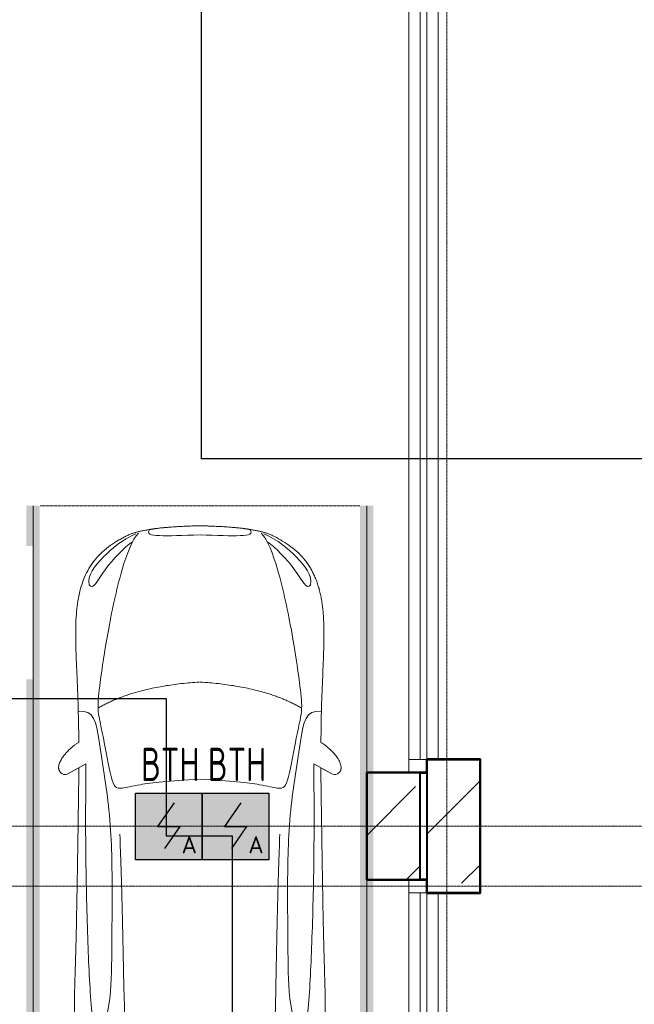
# Model space of a CAD drawing. Header units: millimetres. Extents: x -135639 to 224623, y -383017 to -59102.
# Tile 149 of 256: x 63794 to 68400, y -311601 to -304223. Entities that reach past the tile are written whole.
import ezdxf
from ezdxf.enums import TextEntityAlignment as Align

# ---------------------------------------------------------------- set-up
doc = ezdxf.new("R2010")
doc.units = ezdxf.units.MM
for name, pattern in [('CONTINOUS', [0]), ('Линия сетки', [25, 20, -2.5, 0, -2.5]), ('Невидимые', [5, 3, -2]), ('Штрих_3_3_', [6, 3, -3])]:
    doc.linetypes.add(name, pattern=pattern)
for name, color, linetype, lineweight in [('A-000-M_MASS', 7, 'Continuous', 18), ('A-200-M_WALL_INT', 7, 'Continuous', 18), ('C-953-M_PARKING', 7, 'Continuous', 18), ('C-953-MH_PARKING', 7, 'Невидимые', 18), ('S-280-M_COLUMN', 7, 'Continuous', 18), ('Z-030-M_GRID', 7, 'Continuous', 9), ('ПС', 7, 'Continuous', 40), ('СС-011-ПОЖ-СИГНАЛИЗАЦИЯ', 1, 'Continuous', 30)]:
    doc.layers.add(name, color=color, linetype=linetype, lineweight=lineweight)
doc.styles.add('1111', font='isocpeur.ttf')

# ---------------------------------------------------------------- blocks, each defined once
blk = doc.blocks.new('A_PAR_Parking - M-V3-B2_-11_400_')
at = {"layer": 'C-953-M_PARKING', "true_color": 0xf7f9fb}
blk.add_hatch(color=7, dxfattribs=at).paths.add_polyline_path([(-704.6, 2650), (-1300, 2650), (-1300, -2650), (-1200, -2650), (-1200, 2600), (1200, 2600), (1200, -2650), (1300, -2650), (1300, -2350), (1250, -2350), (1250, -1350), (1300, -1350), (1300, 1600), (1250, 1600), (1250, 2600), (1300, 2600), (1300, 2650), (-50, 2650)])
at = {"layer": 'A-000-M_MASS', "color": 253, "true_color": 0xaaaaaa}
for p, q in [((-853.2, -716.7), (-993.1, -639.1)), ((-906.1, -687.4), (-993.1, -639.1)), ((853.2, -716.7), (993.1, -639.1)), ((993.1, -639.1), (906.1, -687.4))]:
    blk.add_line(p, q, dxfattribs=at)
for centre, start, end in [((-1010.2, -677.7), 66.06953, 136.58163), ((1010.2, -677.7), 43.41837, 113.93047)]:
    blk.add_arc(centre, 42.2, start, end, dxfattribs=at)
for points, knots in [([(0, 2003.8), (-45, 2003.7), (-131.8, 2001.4), (-251.9, 1990.7), (-361.8, 1973.6), (-494.8, 1942.4), (-606.8, 1899.6), (-686.2, 1853.3), (-726.1, 1824.5), (-753.4, 1801.8), (-773.8, 1781.9), (-788.8, 1765.5), (-799.4, 1753.1), (-809.5, 1740.4), (-818.9, 1727.5), (-827.7, 1714.4), (-836.1, 1701.2), (-843.9, 1687.9), (-851.2, 1674.4), (-857.9, 1660.8), (-864.3, 1647.2), (-870.2, 1633.6), (-875.7, 1619.8), (-880.7, 1606), (-885.4, 1592.2), (-889.8, 1578.4), (-893.7, 1564.6), (-897.4, 1550.8), (-900.7, 1537.2), (-903.9, 1523.6), (-906.6, 1510.1), (-909.2, 1496.6), (-911.6, 1483.4), (-913.8, 1470.2), (-915.7, 1457.2), (-917.5, 1444.4), (-919.2, 1431.8), (-920.9, 1419.4), (-922.8, 1403.2), (-925.1, 1383.5), (-927.6, 1360.8), (-929.8, 1338.8), (-931.7, 1317.6), (-934, 1290), (-936.3, 1256.7), (-938.2, 1217.6), (-939.4, 1178.6), (-940, 1138.8), (-940, 1097.3), (-939.6, 1053.4), (-938.7, 1006.6), (-937.5, 956.3), (-936, 902.1), (-934.3, 843.5), (-932.5, 780), (-929.8, 688.2), (-926.5, 558.6), (-922.7, 375.9), (-918.9, 163.4), (-914.9, -81.7), (-911.4, -315.4), (-908.5, -521.3), (-906.9, -630.9), (-906.1, -687.4)], [0, 0, 0, 0, 0.02381, 0.047619, 0.071429, 0.095238, 0.142857, 0.166667, 0.178571, 0.190476, 0.202381, 0.208333, 0.214286, 0.220238, 0.22619, 0.232143, 0.238095, 0.244048, 0.25, 0.255952, 0.261905, 0.267857, 0.27381, 0.279762, 0.285714, 0.291667, 0.297619, 0.303571, 0.309524, 0.315476, 0.321429, 0.327381, 0.333333, 0.339286, 0.345238, 0.35119, 0.357143, 0.363095, 0.369048, 0.380952, 0.392857, 0.404762, 0.416667, 0.428571, 0.452381, 0.47619, 0.5, 0.52381, 0.547619, 0.571429, 0.595238, 0.619048, 0.642857, 0.666667, 0.690476, 0.714286, 0.761905, 0.809524, 0.857143, 0.904762, 0.952381, 0.97619, 1, 1, 1, 1]), ([(906.1, -687.4), (906.9, -630.9), (908.5, -521.3), (910.7, -366.9), (912.8, -221.9), (915.6, -40.8), (918.9, 163.4), (922.7, 375.9), (926.5, 558.6), (929.8, 688.2), (932.5, 780), (935, 864.7), (937.7, 958.2), (939.4, 1038.8), (940, 1097.3), (940, 1138.8), (939.4, 1178.6), (938.2, 1217.6), (936.6, 1250.1), (934.9, 1276.7), (932.9, 1303.6), (930.5, 1331.5), (927.6, 1360.8), (925.1, 1383.5), (922.8, 1403.2), (920.9, 1419.4), (919.2, 1431.8), (917.5, 1444.4), (915.7, 1457.2), (913.8, 1470.2), (911.6, 1483.4), (909.2, 1496.6), (906.6, 1510.1), (903.9, 1523.6), (900.7, 1537.2), (897.4, 1550.8), (893.7, 1564.6), (889.8, 1578.4), (885.4, 1592.2), (880.7, 1606), (875.7, 1619.8), (870.2, 1633.6), (864.3, 1647.2), (857.9, 1660.8), (851.2, 1674.4), (843.9, 1687.9), (836.1, 1701.2), (827.7, 1714.4), (818.9, 1727.5), (809.5, 1740.4), (799.4, 1753.1), (788.8, 1765.5), (773.8, 1781.9), (753.4, 1801.8), (726.1, 1824.5), (686.2, 1853.3), (629.5, 1886.4), (550.8, 1921), (461.5, 1950.2), (361.8, 1973.6), (251.9, 1990.7), (131.8, 2001.4), (45, 2003.7), (0, 2003.8)], [0, 0, 0, 0, 0.02381, 0.047619, 0.071429, 0.095238, 0.142857, 0.190476, 0.238095, 0.285714, 0.309524, 0.333333, 0.380952, 0.428571, 0.452381, 0.47619, 0.5, 0.52381, 0.547619, 0.559524, 0.571429, 0.595238, 0.607143, 0.619048, 0.630952, 0.636905, 0.642857, 0.64881, 0.654762, 0.660714, 0.666667, 0.672619, 0.678571, 0.684524, 0.690476, 0.696429, 0.702381, 0.708333, 0.714286, 0.720238, 0.72619, 0.732143, 0.738095, 0.744048, 0.75, 0.755952, 0.761905, 0.767857, 0.77381, 0.779762, 0.785714, 0.791667, 0.797619, 0.809524, 0.821429, 0.833333, 0.857143, 0.880952, 0.904762, 0.928571, 0.952381, 0.97619, 1, 1, 1, 1]), ([(-643, 1534.6), (-731.6, 1765.4), (-468.2, 1854.8), (-203.3, 1891), (-1.9, 1901.6)], [0, 0, 0, 0, 0.867049, 1.684227, 1.684227, 1.684227, 1.684227]), ([(643, 1534.6), (731.6, 1765.4), (468.2, 1854.8), (203.3, 1891), (1.9, 1901.6)], [0, 0, 0, 0, 0.867049, 1.684227, 1.684227, 1.684227, 1.684227]), ([(-643, 1534.6), (-569.6, 1622.1), (-348.5, 1664.3), (-124, 1672.4), (-1.9, 1676.2)], [0, 0, 0, 0, 0.616728, 1.242165, 1.242165, 1.242165, 1.242165]), ([(643, 1534.6), (569.6, 1622.1), (348.5, 1664.3), (124, 1672.4), (1.9, 1676.2)], [0, 0, 0, 0, 0.616728, 1.242165, 1.242165, 1.242165, 1.242165]), ([(-908.3, -1105.9), (-792, -1130), (-753.2, -859.4), (-662.6, -332.1), (-655.4, 196.5), (-660.5, 684.2), (-662.6, 1068.4), (-763.9, 1442.7), (-816.5, 1156.9), (-841.5, 605.2), (-856.7, 17.5), (-856.5, -453.9), (-853.2, -716.7)], [0, 0, 0, 0, 1.013953, 2.476159, 4.172855, 5.704608, 7.082231, 8.244161, 9.589947, 11.154659, 12.917121, 14.362976, 14.362976, 14.362976, 14.362976]), ([(908.3, -1105.9), (792, -1130), (753.2, -859.4), (662.6, -332.1), (655.4, 196.5), (660.5, 684.2), (662.6, 1068.4), (763.9, 1442.7), (816.5, 1156.9), (841.5, 605.2), (856.7, 17.5), (856.5, -453.9), (853.2, -716.7)], [0, 0, 0, 0, 1.013953, 2.476159, 4.172855, 5.704608, 7.082231, 8.244161, 9.589947, 11.154659, 12.917121, 14.362976, 14.362976, 14.362976, 14.362976]), ([(-459.4, -2446), (-507.5, -2397.9), (-600.9, -2146.6), (-695.8, -1683.9), (-743.6, -1354.1), (-774.1, -1106.3), (-734.1, -996.4), (-659.8, -552.2), (-618, -522.3), (-447.3, -564.9), (-233.6, -590.3), (-1.9, -601.6)], [0, 0, 0, 0, 0.884172, 2.058368, 3.212407, 3.977765, 4.871213, 5.547774, 6.288901, 6.772879, 7.454401, 7.454401, 7.454401, 7.454401]), ([(459.4, -2446), (507.5, -2397.9), (600.9, -2146.6), (695.8, -1683.9), (743.6, -1354.1), (774.1, -1106.3), (734.1, -996.4), (659.8, -552.2), (618, -522.3), (447.3, -564.9), (233.6, -590.3), (1.9, -601.6)], [0, 0, 0, 0, 0.884172, 2.058368, 3.212407, 3.977765, 4.871213, 5.547774, 6.288901, 6.772879, 7.454401, 7.454401, 7.454401, 7.454401]), ([(-1040.9, -648.7), (-1044.8, -652.2), (-1049.7, -657.8), (-1054.1, -666.1), (-1056.4, -672.8), (-1057.9, -679.9), (-1058.6, -689.7), (-1057.4, -702.8), (-1052.9, -719.4), (-1043.2, -742.4), (-1025.9, -770.7), (-999.5, -802.9), (-970.5, -831.6), (-944.5, -852.7), (-923.4, -867.2), (-912.9, -873.5), (-907.6, -876.4)], [0, 0, 0, 0, 0.066667, 0.1, 0.133333, 0.166667, 0.2, 0.266667, 0.333333, 0.4, 0.533333, 0.65, 0.766667, 0.883333, 0.941667, 1, 1, 1, 1]), ([(907.6, -876.4), (913.6, -873), (925.6, -865.8), (943.7, -853.1), (961.5, -838.8), (984.6, -818.2), (1011.1, -789.9), (1035.9, -755.8), (1052.2, -723.5), (1057.8, -701.7), (1058.4, -688.2), (1058, -681.7), (1057.1, -675.4), (1055.3, -669.5), (1052.9, -663.7), (1048.7, -656.6), (1044.3, -651.7), (1040.9, -648.7)], [0, 0, 0, 0, 0.066667, 0.133333, 0.2, 0.266667, 0.4, 0.533333, 0.65, 0.766667, 0.795833, 0.825, 0.854167, 0.883333, 0.9125, 0.941667, 1, 1, 1, 1]), ([(-907.6, -876.4), (-907.6, -970.2), (-910.8, -1145), (-918.8, -1336.6), (-924.8, -1476.4), (-927.8, -1558.8), (-929.3, -1621.9), (-929.8, -1660.3), (-929.9, -1690.3), (-929.8, -1712.5), (-929.5, -1734.4), (-929, -1756), (-928.2, -1777.3), (-926.9, -1805.3), (-924.7, -1839.6), (-921, -1879.7), (-916.1, -1918.7), (-909.8, -1956.8), (-902.2, -1993.9), (-893.1, -2030.1), (-882.3, -2065.3), (-869.9, -2099.5), (-855.6, -2132.7), (-839.5, -2164.7), (-821.4, -2195.7), (-801.3, -2225.4), (-771.5, -2263.5), (-728.6, -2307.9), (-667.7, -2355.8), (-604, -2396.4), (-554, -2422.5), (-519.1, -2437.8), (-496.1, -2446.4), (-474.3, -2452.9), (-452.2, -2458.2), (-432, -2462.2), (-414, -2465.5), (-401.8, -2467.8), (-391.4, -2469.7), (-383.1, -2471.3), (-375.8, -2472.6), (-369.6, -2473.7), (-364.7, -2474.5), (-359.6, -2475.4), (-354.3, -2476.2), (-348.8, -2477.1), (-342.9, -2477.9), (-336.8, -2478.8), (-328.3, -2480), (-317.9, -2481.3), (-305.4, -2482.8), (-293.3, -2484.2), (-280.2, -2485.5), (-266.2, -2486.8), (-251.1, -2488.2), (-234.9, -2489.5), (-217.6, -2490.8), (-199, -2492.1), (-179.2, -2493.3), (-158.1, -2494.6), (-135.4, -2495.8), (-111.4, -2496.9), (-85.9, -2498), (-49.5, -2499.5), (-19.9, -2500.5), (0.9, -2501.1)], [0, 0, 0, 0, 0.081633, 0.163265, 0.204082, 0.244898, 0.265306, 0.285714, 0.295918, 0.306122, 0.316327, 0.326531, 0.336735, 0.346939, 0.367347, 0.387755, 0.408163, 0.428571, 0.44898, 0.469388, 0.489796, 0.510204, 0.530612, 0.55102, 0.571429, 0.591837, 0.612245, 0.653061, 0.693878, 0.734694, 0.77551, 0.795918, 0.816327, 0.836735, 0.857143, 0.877551, 0.887755, 0.897959, 0.903061, 0.908163, 0.913265, 0.915816, 0.918367, 0.920918, 0.923469, 0.92602, 0.928571, 0.931122, 0.933673, 0.938776, 0.942602, 0.946429, 0.950255, 0.954082, 0.957908, 0.961735, 0.965561, 0.969388, 0.973214, 0.977041, 0.980867, 0.984694, 0.98852, 0.992347, 1, 1, 1, 1]), ([(0.9, -2501.1), (14.8, -2500.7), (41.6, -2499.8), (79, -2498.3), (107.6, -2497.1), (129.2, -2496), (144.8, -2495.2), (159.7, -2494.4), (173.9, -2493.6), (187.6, -2492.8), (205, -2491.6), (221.3, -2490.5), (236.5, -2489.3), (247.5, -2488.4), (257.9, -2487.5), (267.8, -2486.6), (277.2, -2485.7), (289.3, -2484.5), (303.2, -2483), (315.9, -2481.5), (325.4, -2480.3), (332.1, -2479.4), (338.4, -2478.5), (344.6, -2477.7), (350.4, -2476.8), (357.8, -2475.6), (364.7, -2474.5), (371.2, -2473.4), (377.4, -2472.3), (384.7, -2471), (393, -2469.4), (403.4, -2467.5), (415.6, -2465.2), (429.1, -2462.7), (441.7, -2460.2), (453.5, -2457.8), (464.8, -2455.2), (475.8, -2452.4), (486.8, -2449.3), (501.5, -2444.6), (520.6, -2437.4), (546.8, -2425.9), (575.5, -2411.6), (605.9, -2394.8), (637.3, -2375.6), (679.2, -2347.3), (729.9, -2307.4), (781.3, -2254), (823.6, -2195.7), (857.7, -2132.6), (884.2, -2065.2), (910.5, -1970), (929.2, -1835.4), (931.7, -1681.2), (927.8, -1538.8), (921.6, -1386.8), (911.9, -1176.7), (907.6, -981.8), (907.6, -876.4)], [0, 0, 0, 0, 0.005102, 0.010204, 0.015306, 0.017857, 0.020408, 0.022959, 0.02551, 0.028061, 0.030612, 0.035714, 0.038265, 0.040816, 0.043367, 0.045918, 0.048469, 0.05102, 0.056122, 0.061224, 0.063776, 0.066327, 0.068878, 0.071429, 0.07398, 0.076531, 0.081633, 0.084184, 0.086735, 0.091837, 0.096939, 0.102041, 0.112245, 0.122449, 0.132653, 0.142857, 0.153061, 0.163265, 0.173469, 0.183673, 0.204082, 0.22449, 0.244898, 0.265306, 0.285714, 0.306122, 0.346939, 0.387755, 0.428571, 0.469388, 0.510204, 0.55102, 0.632653, 0.72449, 0.770408, 0.816327, 0.908163, 1, 1, 1, 1]), ([(-479.6, -2441.4), (-586, -2391.8), (-718.7, -2282.7), (-847.3, -2127.6), (-828.4, -2057)], [0, 0, 0, 0, 0.53668, 1.024735, 1.024735, 1.024735, 1.024735]), ([(-828.4, -2057), (-802.6, -2015.7), (-728.3, -2173.2), (-566.1, -2339.3), (-504.9, -2380.6)], [0, 0, 0, 0, 0.497572, 1.022643, 1.022643, 1.022643, 1.022643]), ([(479.6, -2441.4), (586, -2391.8), (718.7, -2282.7), (847.3, -2127.6), (828.4, -2057)], [0, 0, 0, 0, 0.53668, 1.024735, 1.024735, 1.024735, 1.024735]), ([(828.4, -2057), (802.6, -2015.7), (728.3, -2173.2), (566.1, -2339.3), (504.9, -2380.6)], [0, 0, 0, 0, 0.497572, 1.022643, 1.022643, 1.022643, 1.022643])]:
    blk.add_open_spline(points, degree=3, knots=knots, dxfattribs=at)
for points, degree in [([(-599.3, -190.1), (-592, -24.4), (-575.2, 588.2), (-560, 1389.4)], 3), ([(599.3, -190.1), (592, -24.4), (575.2, 588.2), (560, 1389.4)], 3), ([(-1.9, -1329.8), (-478.1, -1299.2), (-761.9, -1135.3)], 2), ([(1.9, -1329.8), (478.1, -1299.2), (761.9, -1135.3)], 2), ([(-376.2, -2469.9), (-425, -2411.7), (-256.6, -2425), (-1.9, -2431.6)], 3), ([(376.2, -2469.9), (425, -2411.7), (256.6, -2425), (1.9, -2431.6)], 3)]:
    blk.add_open_spline(points, degree=degree, dxfattribs=at)
at = {"layer": 'C-953-M_PARKING', "color": 253, "true_color": 0xaaaaaa}
for p, q in [((-1150, 2650), (-1250, 2650)), ((-1250, 2650), (-1250, -2650)), ((1250, -2650), (1250, 2650)), ((825.8, 2443.3), (822.1, 2433.8)), ((833.1, 2445.9), (825.8, 2443.3)), ((846, 2445.9), (833.1, 2445.9)), ((854.6, 2444.9), (846, 2445.9)), ((861.1, 2441.8), (854.6, 2444.9)), ((865.9, 2436.9), (861.1, 2441.8)), ((869.4, 2430.3), (865.9, 2436.9)), ((1041.4, 2437.3), (1037.2, 2429.5)), ((1046.1, 2442.4), (1041.4, 2437.3)), ((1051.3, 2445.1), (1046.1, 2442.4)), ((1057.5, 2445.9), (1051.3, 2445.1)), ((1071.8, 2445.9), (1057.5, 2445.9)), ((1075.5, 2445.3), (1071.8, 2445.9)), ((1071.8, 2445.9), (1075.5, 2445.3)), ((1079, 2443.3), (1075.5, 2445.3)), ((1075.5, 2445.3), (1079, 2443.3)), ((1081.6, 2439.5), (1079, 2443.3)), ((1079, 2443.3), (1081.6, 2439.5)), ((1082.7, 2433.8), (1081.6, 2439.5)), ((822.1, 2433.8), (822.1, 2200.1)), ((846.5, 2200.1), (846.5, 2425.3)), ((846.5, 2425.3), (938, 2198.7)), ((950, 2231.9), (869.4, 2430.3)), ((1037.2, 2429.5), (950, 2231.9)), ((959.7, 2198.7), (1058.6, 2425.3)), ((1058.6, 2425.3), (1058.6, 2200.1)), ((1082.7, 2200.1), (1082.7, 2433.8)), ((822.1, 2200.1), (822.6, 2197.9)), ((822.6, 2197.9), (824.5, 2196.4)), ((824.5, 2196.4), (822.6, 2197.9)), ((824.5, 2196.4), (828.2, 2195.4)), ((828.2, 2195.4), (824.5, 2196.4)), ((828.2, 2195.4), (833.8, 2195)), ((833.8, 2195), (839.8, 2195.4)), ((839.8, 2195.4), (843.6, 2196.4)), ((843.6, 2196.4), (839.8, 2195.4)), ((843.6, 2196.4), (845.7, 2197.9)), ((845.7, 2197.9), (843.6, 2196.4)), ((845.7, 2197.9), (846.5, 2200.1)), ((938, 2198.7), (939, 2197.3)), ((939, 2197.3), (938, 2198.7)), ((939, 2197.3), (941, 2196.1)), ((941, 2196.1), (939, 2197.3)), ((941, 2196.1), (944.2, 2195.3)), ((944.2, 2195.3), (941, 2196.1)), ((944.2, 2195.3), (948.9, 2195)), ((948.9, 2195), (944.2, 2195.3)), ((948.9, 2195), (953.2, 2195.3)), ((953.2, 2195.3), (948.9, 2195)), ((953.2, 2195.3), (956.4, 2196.1)), ((956.4, 2196.1), (953.2, 2195.3)), ((956.4, 2196.1), (958.5, 2197.3)), ((958.5, 2197.3), (956.4, 2196.1)), ((958.5, 2197.3), (959.7, 2198.7)), ((959.7, 2198.7), (958.5, 2197.3)), ((1058.6, 2200.1), (1059.2, 2197.9)), ((1059.2, 2197.9), (1061.1, 2196.4)), ((1061.1, 2196.4), (1059.2, 2197.9)), ((1061.1, 2196.4), (1064.9, 2195.4)), ((1064.9, 2195.4), (1061.1, 2196.4)), ((1064.9, 2195.4), (1070.4, 2195)), ((1070.4, 2195), (1076.3, 2195.4)), ((1076.3, 2195.4), (1080, 2196.4)), ((1080, 2196.4), (1076.3, 2195.4)), ((1080, 2196.4), (1082.1, 2197.9)), ((1082.1, 2197.9), (1080, 2196.4)), ((1082.1, 2197.9), (1082.7, 2200.1)), ((1082.7, 2200.1), (1082.1, 2197.9))]:
    blk.add_line(p, q, dxfattribs=at)
at = {"layer": 'C-953-MH_PARKING', "color": 253, "linetype": 'Штрих_3_3_', "true_color": 0xaaaaaa}
blk.add_line((-1200, -2650), (1200, -2650), dxfattribs=at)
blk = doc.blocks.new('CP_ДШ_Hanytex_TopJoint 24C_Половина - CP_ДШ_Hanytex_TopJoint 24C_Половина-3653232-B2_-11_400_')
at = {"layer": 'A-000-M_MASS', "color": 253, "true_color": 0xaaaaaa}
for p, q in [((100, 110), (0, 110)), ((100, 110), (100, -25)), ((0, -25), (0, 25))]:
    blk.add_line(p, q, dxfattribs=at)
blk = doc.blocks.new('CP_ДШ_Hanytex_TopJoint 24C_Половина - CP_ДШ_Hanytex_TopJoint 24C_Половина-V90-B2_-11_400_')
at = {"layer": 'A-000-M_MASS', "color": 253, "true_color": 0xaaaaaa}
for p, q in [((0, -25), (0, 110)), ((100, 110), (0, 110)), ((100, 25), (100, -25))]:
    blk.add_line(p, q, dxfattribs=at)
blk = doc.blocks.new('CP_ДШ_Hanytex_TopJoint 24C - CP_ДШ_Hanytex_TopJoint 24C-3950264-B2_-11_400_')
at = {"layer": 'A-000-M_MASS', "color": 253, "true_color": 0xaaaaaa}
for p, q in [((0, -25), (0, 110)), ((7100.2, 110), (0, 110)), ((7100.2, 110), (7100.2, -25)), ((7100.2, 25), (0, 25)), ((0, 25), (0, -25)), ((7100.2, -25), (7100.2, 25)), ((0, -25), (7100.2, -25)), ((7100.2, -110), (0, -110))]:
    blk.add_line(p, q, dxfattribs=at)
blk = doc.blocks.new('CP_ДШ_Hanytex_TopJoint 24C - CP_ДШ_Hanytex_TopJoint 24C-3950265-B2_-11_400_')
at = {"layer": 'A-000-M_MASS', "color": 253, "true_color": 0xaaaaaa}
for p, q in [((2400, 110), (0, 110)), ((2400, 110), (2400, -25)), ((2400, 25), (0, 25)), ((0, 25), (0, -25)), ((0, -110), (0, 25)), ((2400, -25), (2400, 25)), ((0, -25), (2400, -25)), ((2400, -110), (0, -110))]:
    blk.add_line(p, q, dxfattribs=at)
blk = doc.blocks.new('135_SLK_GD_AR_rvt-1-B2_-11_400_')
at = {"layer": 'A-200-M_WALL_INT', "color": 253, "lineweight": 40, "true_color": 0xaaaaaa}
for p, q in [((75400, 51952), (75398, 51952)), ((75398, 51952), (75398, 51852)), ((75802, 51952), (75400, 51952)), ((75400, 51852), (75400, 51950)), ((75400, 51950), (75800, 51950)), ((75800, 51950), (75800, 50950)), ((75802, 51950), (75802, 51952)), ((75802, 50948), (75802, 51950)), ((74950, 51852), (74948, 51852)), ((74948, 51852), (74948, 51048)), ((75398, 51852), (74950, 51852)), ((75350, 51850), (75400, 51850)), ((75400, 51850), (75400, 51852)), ((74948, 51048), (74950, 51048)), ((74950, 51048), (75398, 51048)), ((75398, 51050), (75350, 51050)), ((75400, 51050), (75398, 51050)), ((75398, 51048), (75398, 50950)), ((75400, 50950), (75400, 51050)), ((75398, 50950), (75398, 50948)), ((75398, 50948), (75800, 50948)), ((75800, 50950), (75400, 50950)), ((75800, 50948), (75802, 50948))]:
    blk.add_line(p, q, dxfattribs=at)
at = {"layer": 'A-000-M_MASS', "color": 253, "lineweight": 18, "true_color": 0xaaaaaa}
for name, p, rotation in [('CP_ДШ_Hanytex_TopJoint 24C - CP_ДШ_Hanytex_TopJoint 24C-3950264-B2_-11_400_', (75375, 51950), 89.99999999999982), ('CP_ДШ_Hanytex_TopJoint 24C_Половина - CP_ДШ_Hanytex_TopJoint 24C_Половина-3653232-B2_-11_400_', (75375, 51850), 89.99999999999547), ('CP_ДШ_Hanytex_TopJoint 24C_Половина - CP_ДШ_Hanytex_TopJoint 24C_Половина-V90-B2_-11_400_', (75375, 50950), 89.99999999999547), ('CP_ДШ_Hanytex_TopJoint 24C - CP_ДШ_Hanytex_TopJoint 24C-3950265-B2_-11_400_', (75375, 48550), 89.99999999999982)]:
    blk.add_blockref(name, p, dxfattribs=dict(at, rotation=rotation))
at = {"layer": 'C-953-M_PARKING', "color": 253, "lineweight": 18, "true_color": 0xaaaaaa, "rotation": 180}
blk.add_blockref('A_PAR_Parking - M-V3-B2_-11_400_', (73700, 51200), dxfattribs=at)
blk = doc.blocks.new('135_SLK_GD_KR_rvt-1-B2_-11_400_')
at = {"layer": 'S-280-M_COLUMN', "lineweight": 9, "true_color": 0xaaaaaa}
h = blk.add_hatch(dxfattribs=at)
h.set_pattern_fill('FP_5', color=253, style=0, pattern_type=2)
h.set_pattern_definition([(45, (0, 0), (-628.618, 628.618), []), (45, (628.6, 0), (-628.618, 628.618), [1111.25, -222.25, 6.706, -215.544])])
h.paths.add_polyline_path([(75400, 50950), (75800, 50950), (75800, 51950), (75400, 51950), (75400, 51546.7)])
at = {"layer": 'S-280-M_COLUMN', "color": 253, "lineweight": 40, "true_color": 0xaaaaaa}
for p, q in [((75800, 51950), (75400, 51950)), ((75400, 51950), (75400, 50950)), ((75800, 50950), (75800, 51950)), ((75400, 50950), (75800, 50950))]:
    blk.add_line(p, q, dxfattribs=at)
blk = doc.blocks.new('Бетон-Прямоугольная-Колонна - CLM_Подземные этажи_В50-400х800-V299-B2_-11_400_')
at = {"layer": 'S-280-M_COLUMN', "lineweight": 9, "true_color": 0xaaaaaa}
h = blk.add_hatch(dxfattribs=at)
h.set_pattern_fill('FP_182', color=253, style=0, pattern_type=2)
h.set_pattern_definition([(45, (-75150, -51450), (-628.618, 628.618), []), (45, (-74521.4, -51450), (-628.618, 628.618), [1111.25, -222.25, 6.706, -215.544])])
h.paths.add_polyline_path([(200, -400), (200, 400), (-200, 400), (-200, -400)])
at = {"layer": 'S-280-M_COLUMN', "color": 253, "lineweight": 40, "true_color": 0xaaaaaa}
for p, q in [((200, 400), (-200, 400)), ((-200, 400), (-200, -400)), ((200, -400), (200, 400)), ((-200, -400), (200, -400))]:
    blk.add_line(p, q, dxfattribs=at)
blk = doc.blocks.new('135_SLK_K1-2-3_KR_rvt-1-B2_-11_400_')
at = {"layer": 'S-280-M_COLUMN', "color": 253, "lineweight": 18, "true_color": 0xaaaaaa}
blk.add_blockref('Бетон-Прямоугольная-Колонна - CLM_Подземные этажи_В50-400х800-V299-B2_-11_400_', (75150, 51450), dxfattribs=at)
blk = doc.blocks.new('-2 этаж')
at = {"layer": 'Z-030-M_GRID', "color": 253, "linetype": 'Линия сетки', "true_color": 0xaaaaaa}
for p, q in [((334642.3, -369623.8), (334642.3, -260672.8)), ((412500.8, -298477.3), (255411, -298477.3)), ((415036, -298927.3), (255411, -298927.3))]:
    blk.add_line(p, q, dxfattribs=at)
at = {"lineweight": 5}
for name in ['135_SLK_GD_KR_rvt-1-B2_-11_400_', '135_SLK_GD_AR_rvt-1-B2_-11_400_', '135_SLK_K1-2-3_KR_rvt-1-B2_-11_400_']:
    blk.add_blockref(name, (259092.3, -349927.3), dxfattribs=at)
blk = doc.blocks.new('*U4706')
at = {"lineweight": 35, "true_color": 0xffffff}
h = blk.add_hatch(color=7, dxfattribs=at)
h.dxf.hatch_style = 1
h.paths.add_polyline_path([(0, 499.6), (0, 0), (499.6, 0), (499.6, 499.6)])
at = {"color": 1, "linetype": 'ByBlock', "lineweight": -2}
for p, q in [((289.5, 426.3), (166.9, 249.8)), ((166.9, 249.8), (332.7, 249.8)), ((332.7, 249.8), (219.3, 86.3))]:
    blk.add_line(p, q, dxfattribs=at)
at = {"color": 1, "linetype": 'ByBlock', "lineweight": -2, "ltscale": 0.1}
blk.add_lwpolyline([(0, 499.6), (499.6, 499.6), (499.6, 0), (0, 0)], close=True, dxfattribs=at)
at = {"color": 1, "linetype": 'ByBlock', "lineweight": -2, "ltscale": 1000, "style": '1111'}
blk.add_text('A', height=128.1, dxfattribs=at).set_placement((403.4, 49.2), align=Align.CENTER)
at = {"color": 0, "linetype": 'ByBlock', "lineweight": -2, "style": '1111'}
blk.add_attdef('INDEX', (-63.3, -234.7), '', height=125, dxfattribs=at)
at = {"color": 0, "linetype": 'ByBlock', "lineweight": -2, "style": '1111', "flags": 1}
for tag, p in [('NAME_DEVICE', (-64.1, -421.2)), ('NUM_POM', (-81.6, -847))]:
    blk.add_attdef(tag, p, '', height=125, dxfattribs=at)
at = {"color": 0, "linetype": 'ByBlock', "lineweight": -2, "style": '1111', "width": 0.7}
blk.add_attdef('NUM_DEVICE', (-64.1, -629.5), '', height=125, dxfattribs=at)

msp = doc.modelspace()

# ---------------------------------------------------------------- linework, layer by layer
at = {"layer": 'СС-011-ПОЖ-СИГНАЛИЗАЦИЯ', "lineweight": 30}
for points in [[(120030.1, -307112.8), (111815.9, -307112.8), (111815.9, -306008), (102516.8, -306008), (102516.8, -305525.1), (90831.2, -305525.1), (90831.2, -305687.7), (81146.5, -305687.7), (81146.5, -304809.1), (73014.8, -304809.1), (73014.8, -307512.8), (65158, -307512.8), (65158, -302897.4), (66221.6, -302897.4), (75297.1, -302897.4), (75297.1, -303854), (78847.5, -303854), (78847.5, -299901.3)], [(52418.6, -317346.2), (59305.3, -317346.2), (59305.3, -319187.4), (60299.2, -319187.4), (60299.2, -315883.5), (56966.1, -315883.5), (56966.1, -315325), (58063.7, -315325), (58063.7, -310315.5), (56748.8, -310315.5), (56748.8, -309310.5), (64892.2, -309310.5), (64892.2, -310339.3), (65386.7, -310339.3), (65386.7, -317109.2), (64405.4, -317109.2), (64405.4, -317617.9), (64405.4, -323936.7), (65500.1, -323936.7), (72633.1, -323936.7), (72633.1, -321990.8), (108753.8, -321990.8), (108753.8, -326935.6)]]:
    msp.add_lwpolyline(points, dxfattribs=at)

# ---------------------------------------------------------------- block references
at = {"color": 0}
msp.add_blockref('-2 этаж', (-267647.8, -11788.6), dxfattribs=at)
at = {"layer": 'ПС', "color": 7, "linetype": 'CONTINOUS', "lineweight": 30, "ltscale": 100}
ref = msp.add_blockref('*U4706', (64661.3, -310518.8), dxfattribs=dict(at, xscale=1.000736, yscale=1.000736, zscale=1.000736))
ref.add_attrib('NUM_DEVICE', 'BTH', dxfattribs={"layer": '0', "color": 0, "linetype": 'ByBlock', "lineweight": -2, "ltscale": 100, "height": 250.18, "style": '1111', "width": 0.7}).set_placement((64923.1, -309928.3), align=Align.CENTER)
ref = msp.add_blockref('*U4706', (65161.3, -310518.8), dxfattribs=dict(at, xscale=1.000736, yscale=1.000736, zscale=1.000736))
ref.add_attrib('NUM_DEVICE', 'BTH', dxfattribs={"layer": '0', "color": 0, "linetype": 'ByBlock', "lineweight": -2, "ltscale": 100, "height": 250.18, "style": '1111', "width": 0.7}).set_placement((65423.1, -309928.3), align=Align.CENTER)

doc.saveas('drawing.dxf')
